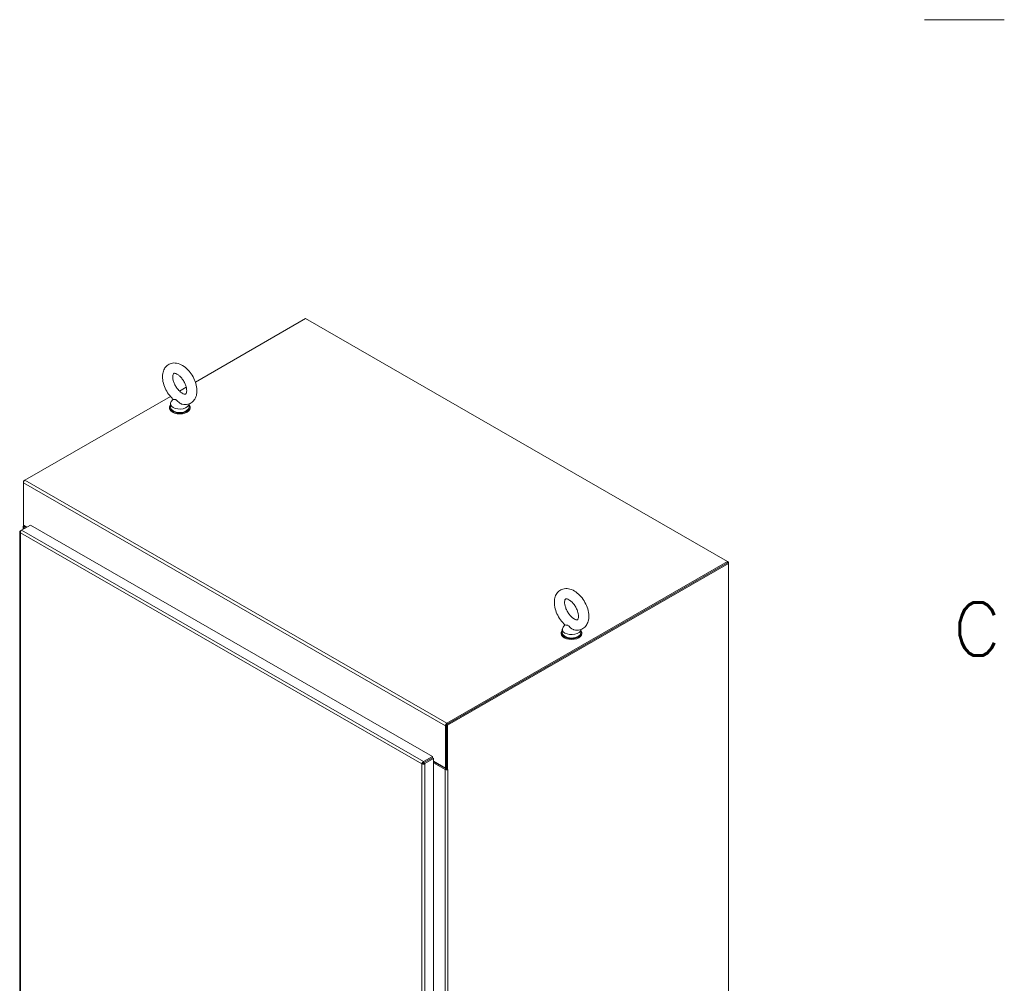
# Model space of a CAD drawing. Header units: inches. Extents: x 4 to 506, y 11 to 319.
# Tile 40 of 47: x 458 to 502, y 176 to 220. Entities that reach past the tile are written whole.
import ezdxf

# ---------------------------------------------------------------- set-up
doc = ezdxf.new("R2010")
doc.units = ezdxf.units.IN
doc.header["$LTSCALE"] = 30
doc.header["$MEASUREMENT"] = 0
doc.layers.get('0').update_dxf_attribs({"lineweight": 0})
for name, color, linetype, lineweight in [('Border (ANSI)', 7, 'Continuous', 5), ('Visible (ANSI)', 7, 'Continuous', 5), ('Visible Narrow (ANSI)', 7, 'Continuous', 5)]:
    doc.layers.add(name, color=color, linetype=linetype, lineweight=lineweight)
doc.styles.add('Note Text (ANSI)', font='RomanS.shx')

# ---------------------------------------------------------------- blocks, each defined once
blk = doc.blocks.new('Borders Default Border')
at = {"layer": 'Border (ANSI)'}
blk.add_line((16.62, 7.3333), (16.74, 7.3333), dxfattribs=at)
at = {"layer": 'Border (ANSI)', "insert": (16.663, 6.3759), "char_height": 0.08, "attachment_point": 7, "style": 'Note Text (ANSI)'}
blk.add_mtext('C', dxfattribs=at)

msp = doc.modelspace()

# ---------------------------------------------------------------- linework, layer by layer
at = {"layer": 'Visible (ANSI)'}
for p, q in [((465.6641, 203.6328), (470.6407, 206.4987)), ((470.6407, 206.4987), (489.6995, 195.5234)), ((464.9473, 203.22), (465.2501, 203.3944)), ((457.9624, 199.1977), (464.5332, 202.9816)), ((464.6535, 202.8584), (464.5713, 202.7501)), ((464.4875, 202.5), (464.4875, 202.4617)), ((464.5362, 202.6533), (464.5362, 202.5)), ((465.3762, 202.6462), (465.3762, 202.5)), ((465.425, 202.5), (465.425, 202.4617)), ((457.9574, 199.1946), (457.8962, 199.1594)), ((457.8962, 199.1594), (457.8962, 199.083)), ((457.9155, 199.1482), (457.8962, 199.1594)), ((457.8962, 197.1668), (457.8962, 199.083)), ((457.8152, 196.9437), (458.2129, 197.1728)), ((457.8853, 196.9841), (457.8853, 197.1188)), ((457.8962, 197.1668), (457.8962, 197.1475)), ((457.8962, 197.1668), (458.0494, 197.0786)), ((457.8962, 197.1475), (457.9459, 197.1189)), ((457.9128, 197.0806), (457.9828, 197.0403)), ((457.9459, 197.1382), (457.9459, 197.1189)), ((457.9459, 197.1189), (457.9626, 197.1285)), ((457.9626, 197.1284), (457.9624, 197.1283)), ((457.9626, 197.1284), (457.9624, 197.1284)), ((458.0325, 197.0689), (457.9624, 197.1092)), ((457.9626, 197.1285), (457.9626, 197.1284)), ((458.2129, 197.1728), (476.3651, 186.7196)), ((457.7322, 196.8671), (457.7322, 147.5719)), ((457.8135, 196.9425), (457.7596, 196.9115)), ((457.7785, 196.9006), (457.7596, 196.9115)), ((489.6995, 195.466), (477.0047, 188.1555)), ((489.6995, 195.5234), (477.0212, 188.2225)), ((489.6995, 195.466), (477.0212, 188.1651)), ((489.7492, 195.4374), (477.0544, 188.1269)), ((489.6995, 195.466), (489.6995, 195.5234)), ((489.6995, 195.5232), (489.7492, 195.4946)), ((489.7492, 195.4946), (489.6995, 195.466)), ((489.7492, 195.4374), (489.6995, 195.466)), ((489.7492, 195.4946), (489.7492, 195.4374)), ((489.7492, 140.2912), (489.7492, 195.4374)), ((482.3516, 192.6667), (482.2695, 192.5584)), ((482.1856, 192.3083), (482.1856, 192.27)), ((482.2344, 192.4616), (482.2344, 192.3083)), ((483.0744, 192.4545), (483.0744, 192.3083)), ((483.1231, 192.3083), (483.1231, 192.27)), ((477.0047, 188.1555), (477.0047, 186.1437)), ((477.0544, 188.1269), (477.0047, 188.1555)), ((477.0047, 186.2202), (477.0047, 188.1363)), ((477.0544, 188.1269), (477.0544, 186.1151)), ((476.955, 188.1077), (476.955, 186.1915)), ((475.94, 186.4106), (475.8903, 186.382)), ((476.3651, 186.7196), (475.9673, 186.4906)), ((475.9673, 186.4331), (476.3651, 186.6622)), ((475.9673, 186.4331), (475.9673, 186.4906)), ((475.9732, 186.423), (476.3709, 186.652)), ((475.9732, 186.423), (476.0228, 186.3944)), ((476.0228, 186.3944), (476.4206, 186.6234)), ((476.3651, 186.6622), (476.3651, 186.7196)), ((476.3709, 186.652), (476.4206, 186.6234)), ((476.4206, 186.6234), (476.4206, 137.3158)), ((476.4206, 186.4993), (476.955, 186.1915)), ((476.4206, 186.4799), (476.9881, 186.1531)), ((476.4206, 186.4226), (476.9384, 186.1245)), ((477.0047, 186.204), (476.9522, 186.1738)), ((476.955, 186.1915), (477.0047, 186.2202)), ((477.0047, 186.1437), (477.0544, 186.1151)), ((477.0544, 186.1151), (477.071, 186.1247)), ((477.0709, 186.1246), (477.071, 186.1245)), ((477.071, 186.1245), (477.0709, 186.1245)), ((477.071, 186.1247), (477.071, 186.1245))]:
    msp.add_line(p, q, dxfattribs=at)
for centre, major_axis, ratio, start_param, end_param in [((464.9562, 202.5), (-0.4687, 0), 0.5758617, 5.8230671, 9.8848962), ((464.9562, 202.4617), (-0.4687, 0), 0.5758617, 0, 3.1415927), ((464.9562, 202.6533), (0.42, 0), 0.5758617, 2.7298418, 6.2536536), ((464.9562, 202.5), (0.42, 0), 0.5758617, 3.1415927, 6.2831853), ((457.9624, 199.1211), (0.0468, 0.0812), 0.5780931, 0.7834645, 2.3542608), ((457.979, 197.1188), (-0.0937, 0), 0.5758617, 5.7489115, 7.0685835), ((457.979, 197.1188), (-0.0234, 0), 0.5758617, 5.4977871, 7.0685835), ((482.6544, 192.3083), (-0.4688, 0), 0.5758617, 5.8230671, 9.8848962), ((482.6544, 192.27), (-0.4687, 0), 0.5758617, 0, 3.1415927), ((482.6544, 192.4616), (0.42, 0), 0.5758617, 2.7298418, 6.2536536), ((482.6544, 192.3083), (0.42, 0), 0.5758617, 3.1415927, 6.2831853), ((477.0212, 188.1459), (-0.0468, -0.0812), 0.5780931, 3.9250571, 5.4958534), ((477.0047, 186.1626), (0.0937, 0), 0.5758617, 3.9269908, 5.2466628), ((477.0047, 186.1626), (0.0234, 0), 0.5758617, 3.9269908, 4.712389), ((477.0047, 186.1626), (0.0937, 0), 0.5758617, 5.4410902, 5.4977871)]:
    msp.add_ellipse(centre, major_axis=major_axis, ratio=ratio, start_param=start_param, end_param=end_param, dxfattribs=at)
for points, knots in [([(465.0729, 202.6301), (465.1555, 202.6127), (465.2427, 202.611), (465.3933, 202.6477), (465.4569, 202.6778), (465.5635, 202.7594), (465.6069, 202.8095), (465.6786, 202.928), (465.7037, 202.9978), (465.7365, 203.1582), (465.739, 203.2505), (465.7193, 203.4451), (465.6948, 203.548), (465.6226, 203.7485), (465.5751, 203.8461), (465.4619, 204.0285), (465.3964, 204.1133), (465.251, 204.2635), (465.171, 204.3288), (465.0003, 204.4308), (464.9093, 204.4679), (464.7322, 204.4978), (464.6468, 204.4958), (464.5005, 204.4537), (464.4389, 204.4215), (464.3359, 204.3365), (464.2942, 204.2846), (464.2258, 204.1625), (464.2025, 204.0907), (464.174, 203.9263), (464.174, 203.8322), (464.1989, 203.6356), (464.2259, 203.5328), (464.3024, 203.3332), (464.3518, 203.2365), (464.4683, 203.0566), (464.5352, 202.9733), (464.6257, 202.8838), (464.643, 202.8676), (464.6607, 202.852)], [0.3060464, 0.3060464, 0.3060464, 0.3060464, 0.616762, 0.616762, 0.8594738, 0.8594738, 1.0924992, 1.0924992, 1.3624803, 1.3624803, 1.6945419, 1.6945419, 2.0545785, 2.0545785, 2.4109228, 2.4109228, 2.764983, 2.764983, 3.1230714, 3.1230714, 3.4800749, 3.4800749, 3.7830682, 3.7830682, 4.0224643, 4.0224643, 4.2571478, 4.2571478, 4.5325223, 4.5325223, 4.869513, 4.869513, 5.2297694, 5.2297694, 5.585641, 5.585641, 5.9398372, 5.9398372, 6.021369, 6.021369, 6.021369, 6.021369]), ([(465.0722, 203.1246), (465.1038, 203.1064), (465.1325, 203.0947), (465.1786, 203.082), (465.1957, 203.081), (465.2206, 203.0828), (465.2236, 203.085), (465.2319, 203.091), (465.2376, 203.096), (465.2528, 203.1246), (465.2615, 203.1487), (465.2702, 203.2113), (465.2713, 203.247), (465.2643, 203.3286), (465.256, 203.3749), (465.2287, 203.4735), (465.2093, 203.5261), (465.1605, 203.6309), (465.1308, 203.6831), (465.0646, 203.7802), (465.0282, 203.8251), (464.9541, 203.9017), (464.9166, 203.9338), (464.8467, 203.9826), (464.8144, 203.9999), (464.7601, 204.0214), (464.738, 204.026), (464.7048, 204.0287), (464.6959, 204.0264), (464.6841, 204.022), (464.681, 204.0213), (464.6634, 203.9935), (464.6532, 203.9701), (464.6429, 203.9072), (464.6411, 203.8726), (464.6464, 203.7929), (464.6537, 203.7475), (464.679, 203.6501), (464.6973, 203.5978), (464.7443, 203.493), (464.7731, 203.4405), (464.838, 203.3421), (464.874, 203.2963), (464.9478, 203.2173), (464.9856, 203.1839), (465.039, 203.1449), (465.056, 203.1339), (465.0722, 203.1246)], [0, 0, 0, 0, 0.255193, 0.255193, 0.5097016, 0.5097016, 0.8461042, 0.8461042, 1.1298418, 1.1298418, 1.4226984, 1.4226984, 1.6740568, 1.6740568, 1.9341886, 1.9341886, 2.2059218, 2.2059218, 2.484519, 2.484519, 2.7633416, 2.7633416, 3.0354745, 3.0354745, 3.2955573, 3.2955573, 3.546898, 3.546898, 3.8277948, 3.8277948, 4.219695, 4.219695, 4.5406246, 4.5406246, 4.7920189, 4.7920189, 5.0510092, 5.0510092, 5.3218073, 5.3218073, 5.6000335, 5.6000335, 5.8791298, 5.8791298, 6.1521628, 6.1521628, 6.2831853, 6.2831853, 6.2831853, 6.2831853]), ([(464.7918, 202.8284), (464.7845, 202.8326), (464.7773, 202.8358), (464.7545, 202.8431), (464.7398, 202.8442), (464.7034, 202.8455), (464.679, 202.844), (464.6639, 202.8497), (464.662, 202.8507), (464.6607, 202.852)], [0.91423809, 0.91423809, 0.91423809, 0.91423809, 0.9520549, 0.9520549, 1.03110369, 1.03110369, 1.1787345, 1.1787345, 1.20597232, 1.20597232, 1.20597232, 1.20597232]), ([(465.0729, 202.6301), (465.0628, 202.6323), (465.0528, 202.635), (465.0145, 202.648), (464.9873, 202.6622), (464.9258, 202.7035), (464.8961, 202.7316), (464.85, 202.7781), (464.8294, 202.8008), (464.8032, 202.8212), (464.7975, 202.8251), (464.7918, 202.8284)], [0.56343318, 0.56343318, 0.56343318, 0.56343318, 0.59143372, 0.59143372, 0.67079373, 0.67079373, 0.78259067, 0.78259067, 0.8847232, 0.8847232, 0.91423809, 0.91423809, 0.91423809, 0.91423809]), ([(457.7596, 196.9115), (457.7364, 196.8954), (457.7269, 196.8719), (457.7354, 196.851), (457.7396, 196.8405), (457.7481, 196.8308), (457.7596, 196.8228)], [0, 0, 0, 0, 1.04908, 1.04908, 1.04908, 1.5707963, 1.5707963, 1.5707963, 1.5707963]), ([(457.7596, 196.8228), (457.7572, 196.8509), (457.768, 196.8862), (457.7857, 196.9124), (457.7945, 196.9255), (457.8048, 196.9364), (457.8152, 196.9437)], [0, 0, 0, 0, 1.04908, 1.04908, 1.04908, 1.5707963, 1.5707963, 1.5707963, 1.5707963]), ([(482.7711, 192.4384), (482.8537, 192.421), (482.9409, 192.4193), (483.0914, 192.456), (483.1551, 192.4861), (483.2617, 192.5677), (483.3051, 192.6178), (483.3767, 192.7363), (483.4019, 192.8061), (483.4347, 192.9665), (483.4372, 193.0588), (483.4175, 193.2534), (483.393, 193.3563), (483.3208, 193.5568), (483.2732, 193.6544), (483.1601, 193.8368), (483.0946, 193.9216), (482.9492, 194.0718), (482.8692, 194.1371), (482.6985, 194.2391), (482.6075, 194.2762), (482.4304, 194.3061), (482.345, 194.3041), (482.1987, 194.262), (482.1371, 194.2298), (482.0341, 194.1448), (481.9924, 194.0929), (481.924, 193.9708), (481.9006, 193.899), (481.8722, 193.7346), (481.8722, 193.6405), (481.8971, 193.4439), (481.924, 193.3411), (482.0006, 193.1415), (482.05, 193.0448), (482.1664, 192.8649), (482.2334, 192.7816), (482.3239, 192.6921), (482.3412, 192.6759), (482.3588, 192.6603)], [0.3060464, 0.3060464, 0.3060464, 0.3060464, 0.616762, 0.616762, 0.8594738, 0.8594738, 1.0924992, 1.0924992, 1.3624803, 1.3624803, 1.6945419, 1.6945419, 2.0545785, 2.0545785, 2.4109228, 2.4109228, 2.764983, 2.764983, 3.1230714, 3.1230714, 3.4800749, 3.4800749, 3.7830682, 3.7830682, 4.0224643, 4.0224643, 4.2571478, 4.2571478, 4.5325223, 4.5325223, 4.869513, 4.869513, 5.2297694, 5.2297694, 5.585641, 5.585641, 5.9398372, 5.9398372, 6.021369, 6.021369, 6.021369, 6.021369]), ([(482.7704, 192.9329), (482.802, 192.9147), (482.8307, 192.903), (482.8768, 192.8903), (482.8938, 192.8893), (482.9188, 192.8911), (482.9218, 192.8933), (482.93, 192.8993), (482.9358, 192.9043), (482.951, 192.9329), (482.9597, 192.957), (482.9684, 193.0196), (482.9695, 193.0553), (482.9625, 193.1369), (482.9542, 193.1832), (482.9269, 193.2818), (482.9075, 193.3344), (482.8586, 193.4392), (482.8289, 193.4914), (482.7628, 193.5885), (482.7264, 193.6334), (482.6523, 193.71), (482.6147, 193.7421), (482.5449, 193.7909), (482.5126, 193.8082), (482.4582, 193.8297), (482.4361, 193.8343), (482.403, 193.837), (482.3941, 193.8347), (482.3823, 193.8303), (482.3792, 193.8296), (482.3616, 193.8018), (482.3514, 193.7784), (482.3411, 193.7155), (482.3393, 193.6809), (482.3445, 193.6012), (482.3519, 193.5558), (482.3771, 193.4584), (482.3955, 193.4061), (482.4425, 193.3013), (482.4713, 193.2488), (482.5362, 193.1504), (482.5722, 193.1046), (482.646, 193.0256), (482.6837, 192.9922), (482.7372, 192.9532), (482.7542, 192.9422), (482.7704, 192.9329)], [0, 0, 0, 0, 0.255193, 0.255193, 0.5097016, 0.5097016, 0.8461042, 0.8461042, 1.1298418, 1.1298418, 1.4226984, 1.4226984, 1.6740568, 1.6740568, 1.9341886, 1.9341886, 2.2059218, 2.2059218, 2.484519, 2.484519, 2.7633416, 2.7633416, 3.0354745, 3.0354745, 3.2955573, 3.2955573, 3.546898, 3.546898, 3.8277948, 3.8277948, 4.219695, 4.219695, 4.5406246, 4.5406246, 4.7920189, 4.7920189, 5.0510092, 5.0510092, 5.3218073, 5.3218073, 5.6000335, 5.6000335, 5.8791298, 5.8791298, 6.1521628, 6.1521628, 6.2831853, 6.2831853, 6.2831853, 6.2831853]), ([(482.49, 192.6367), (482.4827, 192.6409), (482.4755, 192.6441), (482.4527, 192.6514), (482.438, 192.6525), (482.4015, 192.6538), (482.3772, 192.6523), (482.3621, 192.658), (482.3602, 192.659), (482.3588, 192.6603)], [0.91423809, 0.91423809, 0.91423809, 0.91423809, 0.9520549, 0.9520549, 1.03110369, 1.03110369, 1.1787345, 1.1787345, 1.20597232, 1.20597232, 1.20597232, 1.20597232]), ([(482.7711, 192.4384), (482.761, 192.4406), (482.751, 192.4433), (482.7127, 192.4563), (482.6855, 192.4705), (482.624, 192.5118), (482.5943, 192.5399), (482.5481, 192.5864), (482.5276, 192.6091), (482.5014, 192.6295), (482.4957, 192.6334), (482.49, 192.6367)], [0.56343318, 0.56343318, 0.56343318, 0.56343318, 0.59143372, 0.59143372, 0.67079373, 0.67079373, 0.78259067, 0.78259067, 0.8847232, 0.8847232, 0.91423809, 0.91423809, 0.91423809, 0.91423809]), ([(475.9673, 186.4906), (475.9417, 186.4786), (475.9166, 186.4517), (475.9027, 186.4232), (475.8958, 186.409), (475.8915, 186.3946), (475.8903, 186.382)], [0, 0, 0, 0, 1.04908, 1.04908, 1.04908, 1.5707963, 1.5707963, 1.5707963, 1.5707963]), ([(475.8903, 186.382), (475.9135, 186.3714), (475.9494, 186.3686), (475.981, 186.3763), (475.9967, 186.3801), (476.0113, 186.3864), (476.0228, 186.3944)], [0, 0, 0, 0, 1.04908, 1.04908, 1.04908, 1.5707963, 1.5707963, 1.5707963, 1.5707963]), ([(475.94, 186.4106), (475.9434, 186.4181), (475.9537, 186.429), (475.9653, 186.4326), (475.9659, 186.4328), (475.9666, 186.433), (475.9673, 186.4331)], [0, 0, 0, 0, 1.4834748, 1.4834748, 1.4834748, 1.5707963, 1.5707963, 1.5707963, 1.5707963]), ([(475.94, 186.4106), (475.9482, 186.4098), (475.9628, 186.4133), (475.9716, 186.4215), (475.9722, 186.422), (475.9727, 186.4225), (475.9732, 186.423)], [0, 0, 0, 0, 1.4834748, 1.4834748, 1.4834748, 1.5707963, 1.5707963, 1.5707963, 1.5707963])]:
    msp.add_open_spline(points, degree=3, knots=knots, dxfattribs=at)
at = {"layer": 'Visible Narrow (ANSI)'}
for p, q in [((476.955, 188.1077), (457.8962, 199.083)), ((457.9624, 199.1977), (477.0212, 188.2225)), ((457.9624, 197.1092), (457.9128, 197.0806)), ((457.9128, 197.0806), (457.9128, 196.9999)), ((457.9624, 197.1283), (457.9623, 197.1284)), ((457.9624, 197.1283), (457.9624, 197.1092)), ((457.7596, 196.8228), (457.7596, 147.5399)), ((475.8903, 186.382), (457.7596, 196.8228)), ((457.8152, 196.9437), (475.9673, 186.4906)), ((477.0047, 188.1363), (476.955, 188.1077)), ((477.0212, 188.2225), (477.0212, 188.1651)), ((475.8903, 137.0992), (475.8903, 186.382)), ((476.0228, 186.3944), (476.0228, 137.0868)), ((476.2299, 186.5708), (476.2182, 186.5776)), ((476.2514, 186.5967), (476.2631, 186.59)), ((476.9384, 186.1245), (476.9881, 186.1531)), ((476.9384, 137.4549), (476.9384, 186.1245)), ((477.0047, 186.1554), (476.9956, 186.1502)), ((477.0708, 186.1245), (477.0709, 186.1245)), ((477.0709, 186.1245), (477.0709, 137.4549))]:
    msp.add_line(p, q, dxfattribs=at)

# ---------------------------------------------------------------- block references
at = {"xscale": 30, "yscale": 30, "zscale": 30}
msp.add_blockref('Borders Default Border', (0, 0), dxfattribs=at)

doc.saveas('drawing.dxf')
